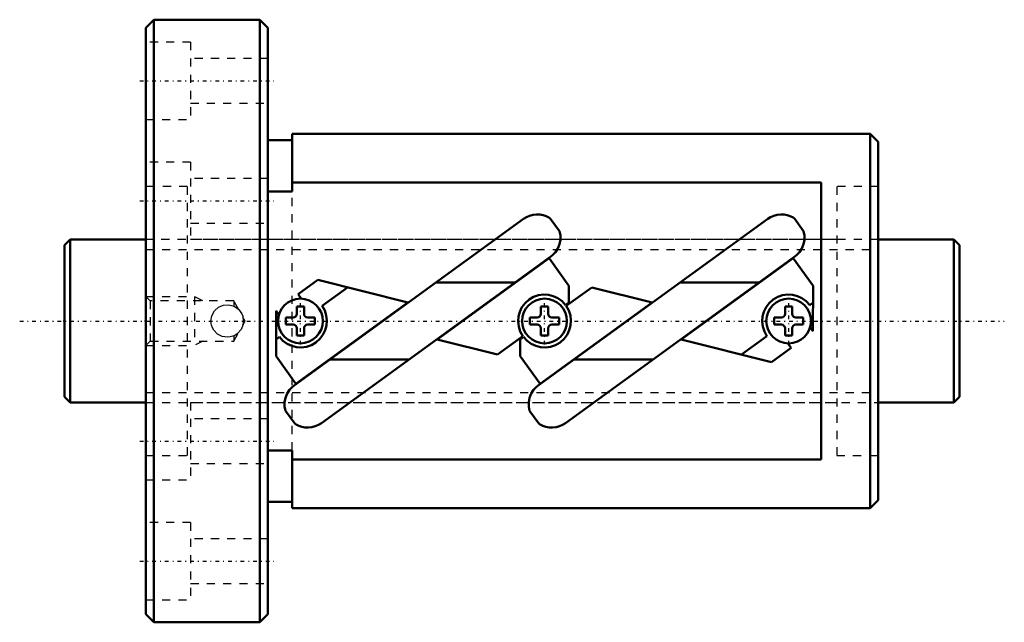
# Model space of a CAD drawing. Header units: millimetres. Extents: x -6 to 116, y -37 to 37.
import ezdxf

# ---------------------------------------------------------------- set-up
doc = ezdxf.new("R2010")
doc.units = ezdxf.units.MM
doc.linetypes.add('Center', pattern=[1.5, 0.45, -0.5, 0.05, -0.5])
doc.linetypes.add('Dashed', pattern=[2, 1, -1])
for name, color, linetype, lineweight in [('2d ConnectionPoints', 7, 'Continuous', 50), ('AM_0', 7, 'Continuous', 50), ('AM_5', 3, 'Continuous', 25), ('AM_7', 7, 'Center', 25), ('AM_9', 6, 'Dashed', 25)]:
    doc.layers.add(name, color=color, linetype=linetype, lineweight=lineweight)

# ---------------------------------------------------------------- blocks, each defined once
blk = doc.blocks.new('1_BIF2010V_5RR_Nut_0_in_BIF2010V_5RRG0_110LC0_000_0')
at = {"layer": 'AM_0'}
for p, q in [((11, 37), (10, 36)), ((24, 37), (11, 37)), ((11, 37), (11, -37)), ((25, 36), (24, 37)), ((24, 37), (24, -37)), ((10, 36), (10, -36)), ((25, 36), (25, -36)), ((28, 23), (28, 15.89)), ((99, 23), (28, 23)), ((100, 22), (99, 23)), ((99, 23), (99, -23)), ((28, 22.2), (25, 22.2)), ((100, 22), (100, -22)), ((93, 16.99), (28, 16.99)), ((93, -16.99), (93, 16.99)), ((28, 15.89), (25, 15.89)), ((28.23, -7.92), (56.43, 12.54)), ((58.23, -7.92), (86.43, 12.54)), ((59.7, 12.59), (60.84, 11.02)), ((89.7, 12.59), (90.84, 11.02)), ((59.77, 7.92), (31.57, -12.54)), ((59.55, 7.71), (45.79, -2.27)), ((62, 4.33), (59.55, 7.71)), ((89.77, 7.92), (61.57, -12.54)), ((89.55, 7.71), (75.79, -2.27)), ((92, 4.33), (89.55, 7.71)), ((31.13, 5.04), (28.71, 3.29)), ((42.21, 2.27), (31.13, 5.04)), ((34.8, 4.12), (31.67, 1.85)), ((55.35, 4.72), (45.65, 4.72)), ((64.8, 4.12), (61.67, 1.85)), ((62, 2.26), (62, 4.33)), ((72.21, 2.27), (64.8, 4.12)), ((75.65, 4.72), (85.35, 4.72)), ((91.99, -1.23), (92, 4.33)), ((28.71, 3.29), (29.11, 2.75)), ((26.01, 1.23), (26, -4.33)), ((26.36, 0.75), (26.01, 1.23)), ((28.45, -7.71), (42.21, 2.27)), ((28.55, 1.79), (28.55, 0.89)), ((29.45, 1.79), (28.55, 1.79)), ((29.45, 0.89), (29.45, 1.79)), ((58.45, -7.71), (72.21, 2.27)), ((59.45, 1.79), (58.55, 1.79)), ((58.55, 1.79), (58.55, 0.89)), ((59.45, 0.89), (59.45, 1.79)), ((61.59, 1.96), (62, 2.26)), ((89.44, 1.79), (88.55, 1.79)), ((88.55, 1.79), (88.55, 0.89)), ((89.44, 0.89), (89.44, 1.79)), ((91.59, 1.96), (92, 2.26)), ((27.21, 0.44), (27.21, -0.45)), ((28.11, 0.44), (27.21, 0.44)), ((30.79, 0.44), (29.89, 0.44)), ((30.79, -0.45), (30.79, 0.44)), ((57.21, 0.44), (57.21, -0.45)), ((58.1, 0.44), (57.21, 0.44)), ((60.79, 0.44), (59.9, 0.44)), ((60.79, -0.45), (60.79, 0.44)), ((88.1, 0.44), (87.21, 0.44)), ((87.21, 0.44), (87.21, -0.45)), ((90.79, 0.44), (89.89, 0.44)), ((90.79, -0.45), (90.79, 0.44)), ((27.21, -0.45), (28.11, -0.45)), ((28.55, -0.9), (28.55, -1.79)), ((29.45, -1.79), (29.45, -0.9)), ((29.89, -0.45), (30.79, -0.45)), ((57.21, -0.45), (58.1, -0.45)), ((58.55, -0.9), (58.55, -1.79)), ((59.45, -1.79), (59.45, -0.9)), ((59.9, -0.45), (60.79, -0.45)), ((87.21, -0.45), (88.1, -0.45)), ((88.55, -0.9), (88.55, -1.79)), ((89.44, -1.79), (89.44, -0.9)), ((89.89, -0.45), (90.79, -0.45)), ((91.64, -0.75), (91.99, -1.23)), ((26.41, -1.96), (26, -2.26)), ((28.55, -1.79), (29.45, -1.79)), ((45.79, -2.27), (53.2, -4.12)), ((53.2, -4.12), (56.33, -1.85)), ((56.41, -1.96), (56, -2.26)), ((56, -2.26), (56, -4.33)), ((58.55, -1.79), (59.45, -1.79)), ((75.79, -2.27), (86.87, -5.04)), ((83.2, -4.12), (86.33, -1.85)), ((88.55, -1.79), (89.44, -1.79)), ((86.87, -5.04), (89.29, -3.29)), ((89.29, -3.29), (88.89, -2.75)), ((26, -4.33), (28.45, -7.71)), ((42.35, -4.72), (32.65, -4.72)), ((56, -4.33), (58.45, -7.71)), ((72.35, -4.72), (62.65, -4.72)), ((28.3, -12.59), (27.16, -11.02)), ((58.3, -12.59), (57.16, -11.02)), ((25, -15.89), (28, -15.89)), ((28, -15.89), (28, -23)), ((28, -16.99), (93, -16.99)), ((25, -22.2), (28, -22.2)), ((99, -23), (100, -22)), ((28, -23), (99, -23)), ((10, -36), (11, -37)), ((24, -37), (25, -36)), ((11, -37), (24, -37))]:
    blk.add_line(p, q, dxfattribs=at)
for points in [[(56.43, 12.54), (56.78, 12.76), (57.17, 12.92), (57.59, 13.03), (58.04, 13.08), (58.44, 13.06), (58.83, 12.98), (59.2, 12.86), (59.54, 12.69), (59.7, 12.59)], [(86.43, 12.54), (86.78, 12.76), (87.17, 12.92), (87.59, 13.03), (88.04, 13.08), (88.44, 13.06), (88.83, 12.98), (89.2, 12.86), (89.54, 12.69), (89.7, 12.59)], [(60.84, 11.02), (60.94, 10.5), (60.94, 9.96), (60.83, 9.43), (60.63, 8.91), (60.34, 8.47), (59.97, 8.08), (59.77, 7.92)], [(90.84, 11.02), (90.94, 10.5), (90.94, 9.96), (90.83, 9.43), (90.63, 8.91), (90.34, 8.47), (89.97, 8.08), (89.77, 7.92)], [(27.16, -11.02), (27.06, -10.5), (27.06, -9.96), (27.17, -9.43), (27.37, -8.91), (27.66, -8.47), (28.03, -8.08), (28.23, -7.92)], [(57.16, -11.02), (57.06, -10.5), (57.06, -9.96), (57.17, -9.43), (57.37, -8.91), (57.66, -8.47), (58.03, -8.08), (58.23, -7.92)], [(31.57, -12.54), (31.22, -12.76), (30.83, -12.92), (30.41, -13.03), (29.96, -13.08), (29.56, -13.06), (29.17, -12.98), (28.8, -12.86), (28.46, -12.69), (28.3, -12.59)], [(61.57, -12.54), (61.22, -12.76), (60.83, -12.92), (60.41, -13.03), (59.96, -13.08), (59.56, -13.06), (59.17, -12.98), (58.8, -12.86), (58.46, -12.69), (58.3, -12.59)]]:
    blk.add_lwpolyline(points, dxfattribs=at)
for centre in [(29, 0), (59, 0), (89, 0)]:
    blk.add_circle(centre, 2.75, dxfattribs=at)
for centre, radius, start, end in [((59, 0), 3.25, 37.1591, 214.7409), ((89, 0), 3.25, 37.1591, 214.7409), ((29, 0), 3.25, 217.1591, 34.7409), ((59, 0), 3.25, 217.1591, 34.7409), ((28.11, 0.89), 0.45, 270, 0), ((29.89, 0.89), 0.45, 180, 270), ((58.1, 0.89), 0.45, 270, 0), ((59.9, 0.89), 0.45, 180, 270), ((88.1, 0.89), 0.45, 270, 0), ((89.89, 0.89), 0.45, 180, 270), ((28.11, -0.9), 0.45, 360, 90), ((29.89, -0.9), 0.45, 90, 180), ((58.1, -0.9), 0.45, 360, 90), ((59.9, -0.9), 0.45, 90, 180), ((88.1, -0.9), 0.45, 360, 90), ((89.89, -0.9), 0.45, 90, 180)]:
    blk.add_arc(centre, radius, start, end, dxfattribs=at)
at = {"layer": 'AM_5', "linetype": 'Dashed'}
for p, q in [((10, 3), (16, 3)), ((17, 2.46), (16, 3)), ((16, 3), (16, -3)), ((10, -3), (16, -3)), ((17, -2.46), (16, -3))]:
    blk.add_line(p, q, dxfattribs=at)
at = {"layer": 'AM_7'}
for p, q in [((9.25, 29.5), (25.75, 29.5)), ((9.25, 14.75), (25.75, 14.75)), ((29, -2.89), (29, 2.89)), ((59, -2.89), (59, 2.89)), ((89, -2.89), (89, 2.89)), ((9.25, -14.75), (25.75, -14.75)), ((9.25, -29.5), (25.75, -29.5))]:
    blk.add_line(p, q, dxfattribs=at)
at = {"layer": 'AM_9'}
for p, q in [((15.5, 34.25), (10, 34.25)), ((15.5, 34.25), (15.5, 24.75)), ((25, 32.25), (15.5, 32.25)), ((15.5, 26.75), (25, 26.75)), ((10, 24.75), (15.5, 24.75)), ((15.5, 19.5), (10, 19.5)), ((15.5, 19.5), (15.5, 10)), ((25, 17.5), (15.5, 17.5)), ((15.1, 16.5), (10, 16.5)), ((15.1, 16.5), (15.1, -16.5)), ((28, -15.89), (28, 15.89)), ((100, 16.5), (94.9, 16.5)), ((94.9, 16.5), (94.9, -16.5)), ((15.5, 12), (25, 12)), ((94.9, 10), (10, 10)), ((10.54, 2.46), (10, 3)), ((20.8, 2.46), (10.54, 2.46)), ((10.54, 2.46), (10.54, -2.46)), ((21.38, 1.45), (20.8, 2.46)), ((20.8, 2.46), (20.8, 1.83)), ((22.22, 0), (21.94, 0.48)), ((21.94, -0.48), (22.22, 0)), ((21.94, -0.47), (21.94, -0.48)), ((20.8, -2.46), (21.38, -1.45)), ((20.8, -1.83), (20.8, -2.46)), ((10, -3), (10.54, -2.46)), ((10.54, -2.46), (20.8, -2.46)), ((10, -10), (94.9, -10)), ((15.5, -10), (15.5, -19.5)), ((25, -12), (15.5, -12)), ((10, -16.5), (15.1, -16.5)), ((94.9, -16.5), (100, -16.5)), ((15.5, -17.5), (25, -17.5)), ((10, -19.5), (15.5, -19.5)), ((15.5, -24.75), (10, -24.75)), ((15.5, -24.75), (15.5, -34.25)), ((25, -26.75), (15.5, -26.75)), ((15.5, -32.25), (25, -32.25)), ((10, -34.25), (15.5, -34.25))]:
    blk.add_line(p, q, dxfattribs=at)
blk.add_lwpolyline([(18, 0), (18.11, 0.65), (18.43, 1.24), (18.92, 1.68), (19.22, 1.84), (19.55, 1.95), (20.21, 1.99), (20.85, 1.81), (21.39, 1.44), (21.79, 0.89), (21.91, 0.58), (21.98, 0.25), (21.96, -0.42), (21.72, -1.03), (21.28, -1.53), (21.01, -1.73), (20.7, -1.87), (20.38, -1.96), (20.04, -2), (19.39, -1.9), (18.8, -1.6), (18.34, -1.12), (18.18, -0.82), (18.06, -0.5), (18, 0)], dxfattribs=at)
blk = doc.blocks.new('2_BIF2010V_5RR000_Shaft_0_in_BIF2010V_5RRG0_110LC0_000_0')
at = {"layer": 'AM_0'}
for p, q in [((0.7, 10), (0, 9.3)), ((10, 10), (0.7, 10)), ((0.7, 10), (0.7, -10)), ((109.3, 10), (100, 10)), ((110, 9.3), (109.3, 10)), ((109.3, 10), (109.3, -10)), ((0, 9.3), (0, -9.3)), ((110, 9.3), (110, -9.3)), ((0, -9.3), (0.7, -10)), ((109.3, -10), (110, -9.3)), ((0.7, -10), (10, -10)), ((100, -10), (109.3, -10))]:
    blk.add_line(p, q, dxfattribs=at)
at = {"layer": 'AM_5', "linetype": 'Dashed'}
for p, q in [((10, 8.773), (100, 8.773)), ((10, -8.773), (100, -8.773))]:
    blk.add_line(p, q, dxfattribs=at)
at = {"layer": 'AM_7'}
blk.add_line((-5.5, 0), (115.5, 0), dxfattribs=at)
at = {"layer": 'AM_9'}
for p, q in [((100, 10), (15.5, 10)), ((15.5, -10), (100, -10))]:
    blk.add_line(p, q, dxfattribs=at)

msp = doc.modelspace()

# ---------------------------------------------------------------- linework, layer by layer
at = {"layer": '2d ConnectionPoints'}
for p in [(0, 0), (10, 0)]:
    msp.add_point(p, dxfattribs=at)

# ---------------------------------------------------------------- block references
for name in ['1_BIF2010V_5RR_Nut_0_in_BIF2010V_5RRG0_110LC0_000_0', '2_BIF2010V_5RR000_Shaft_0_in_BIF2010V_5RRG0_110LC0_000_0']:
    msp.add_blockref(name, (0, 0))

doc.saveas('drawing.dxf')
